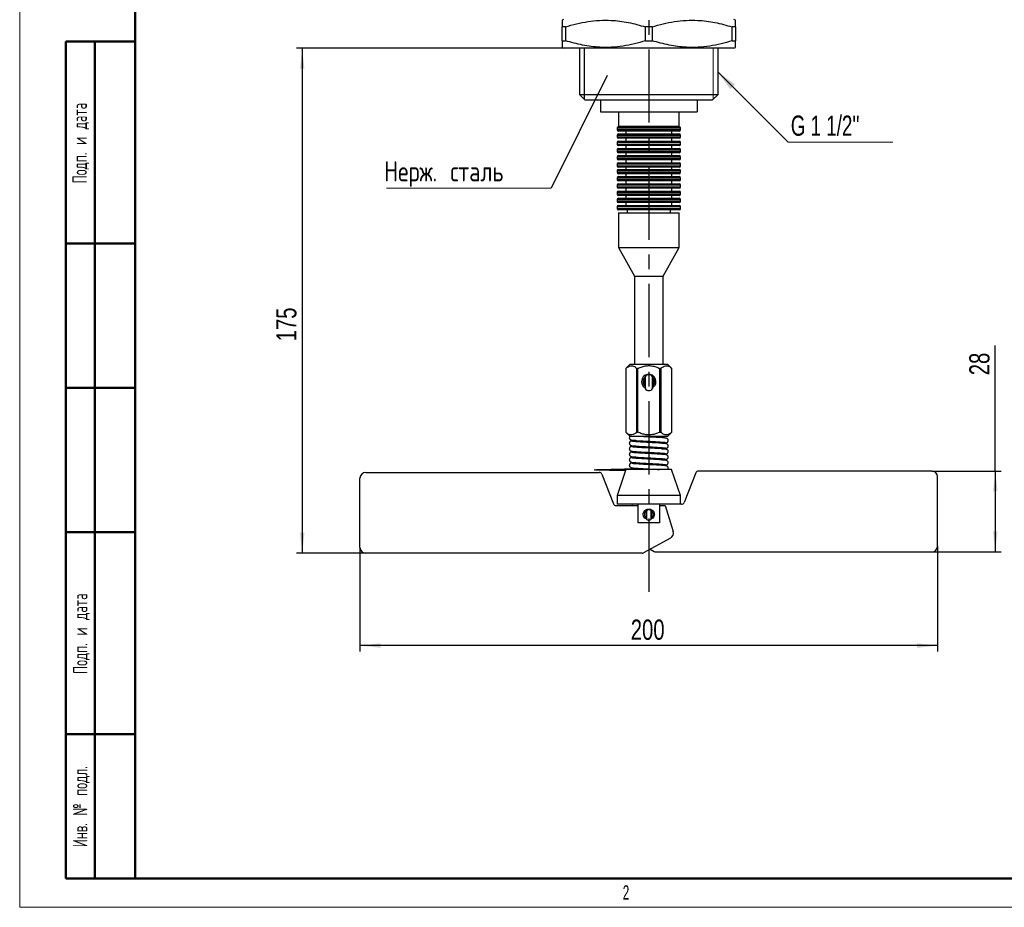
# Model space of a CAD drawing. Header units: millimetres. Extents: x 0 to 420, y 0 to 297.
# Tile 1 of 15: x 0 to 170, y 0 to 154. Entities that reach past the tile are written whole.
import ezdxf

# ---------------------------------------------------------------- set-up
doc = ezdxf.new("R2010")
doc.units = ezdxf.units.MM
doc.linetypes.add('CENTERX2', pattern=[20.32, 12.7, -2.54, 2.54, -2.54])
doc.layers.add('ОСЕВЫЕ', color=7, linetype='Continuous')
doc.layers.add('ОСНОВНОЙ', color=7, linetype='Continuous', lineweight=25)
doc.styles.add('SLDTEXTSTYLE0', font='TXT', dxfattribs={"width": 0.605, "bigfont": 'bigfont'})
doc.styles.add('SLDTEXTSTYLE2', font='TXT', dxfattribs={"width": 0.605})
doc.styles.add('SLDTEXTSTYLE4', font='TXT', dxfattribs={"width": 0.75})
doc.styles.add('SLDTEXTSTYLE5', font='TXT', dxfattribs={"width": 0.694444})
doc.styles.add('SLDTEXTSTYLE6', font='TXT', dxfattribs={"width": 0.75, "bigfont": 'bigfont'})
doc.dimstyles.new('SLDDIMSTYLE0', dxfattribs={"dimtxt": 3.5, "dimasz": 3.556, "dimexe": 0, "dimexo": 0.0625, "dimgap": 0.875, "dimtad": 1, "dimdec": 0, "dimlfac": 2, "dimrnd": 1e-09, "dimzin": 12, "dimdsep": 46, "dimtxsty": 'SLDTEXTSTYLE4', "dimsah": 1, "dimcen": 0.09, "dimadec": 0, "dimazin": 3, "dimtfac": 1, "dimtdec": 0, "dimtofl": 0, "dimtmove": 0, "dimatfit": 3, "dimfxl": 0, "dimfrac": 2, "dimtolj": 1, "dimtzin": 12, "dimarcsym": 0})
doc.dimstyles.new('SLDDIMSTYLE1', dxfattribs={"dimtxt": 0.18, "dimasz": 3.556, "dimexe": 0, "dimexo": 0.0625, "dimgap": 0, "dimtad": 0, "dimtih": 1, "dimtoh": 1, "dimdec": 0, "dimrnd": 1e-09, "dimzin": 0, "dimdsep": 46, "dimtxsty": 'Standard', "dimsah": 1, "dimcen": 0.09, "dimadec": 0, "dimazin": 0, "dimtfac": 3.556, "dimtdec": 0, "dimtofl": 0, "dimtmove": 0, "dimatfit": 3, "dimfxl": 0, "dimfrac": 2, "dimtolj": 1, "dimtzin": 0, "dimarcsym": 0})
doc.dimstyles.new('SLDDIMSTYLE2', dxfattribs={"dimtxt": 0.18, "dimasz": 3.556, "dimexe": 0, "dimexo": 0.0625, "dimgap": 0, "dimtad": 0, "dimtih": 1, "dimtoh": 1, "dimdec": 0, "dimrnd": 1e-09, "dimzin": 0, "dimdsep": 46, "dimtxsty": 'Standard', "dimblk1": 'NONE', "dimblk2": 'NONE', "dimsah": 1, "dimcen": 0.09, "dimadec": 0, "dimazin": 0, "dimtfac": 3.556, "dimtdec": 0, "dimtofl": 0, "dimtmove": 0, "dimatfit": 3, "dimldrblk": 'NONE', "dimfxl": 0, "dimfrac": 2, "dimtolj": 1, "dimtzin": 0, "dimarcsym": 0})

# ---------------------------------------------------------------- blocks, each defined once
blk = doc.blocks.new('_D')
at = {"layer": 'ОСЕВЫЕ'}
for p, q in [((94.17, 148.85), (47.92, 148.85)), ((48.92, 148.85), (48.92, 61.35)), ((59.92, 61.35), (47.92, 61.35))]:
    blk.add_line(p, q, dxfattribs=at)
for points in [[(48.92, 148.85), (48.54, 145.3), (49.3, 145.3)], [(48.92, 61.35), (49.3, 64.91), (48.54, 64.91)]]:
    blk.add_solid(points, dxfattribs=at)
at = {"layer": 'ОСЕВЫЕ', "insert": (44.41, 98.07), "char_height": 3.5, "attachment_point": 1, "rotation": 90, "style": 'SLDTEXTSTYLE4'}
blk.add_mtext('175', dxfattribs=at)
blk = doc.blocks.new('_D_1')
at = {"layer": 'ОСЕВЫЕ'}
for p, q in [((168.92, 75.6), (168.92, 97.36)), ((157.92, 75.6), (169.92, 75.6)), ((168.92, 75.6), (168.92, 61.6)), ((157.92, 61.6), (169.92, 61.6))]:
    blk.add_line(p, q, dxfattribs=at)
for points in [[(168.92, 75.6), (168.54, 72.05), (169.3, 72.05)], [(168.92, 61.6), (169.3, 65.16), (168.54, 65.16)]]:
    blk.add_solid(points, dxfattribs=at)
at = {"layer": 'ОСЕВЫЕ', "insert": (164.41, 92.19), "char_height": 3.5, "attachment_point": 1, "rotation": 90, "style": 'SLDTEXTSTYLE4'}
blk.add_mtext('28', dxfattribs=at)
blk = doc.blocks.new('_D_2')
at = {"layer": 'ОСЕВЫЕ'}
for p, q in [((58.92, 62.35), (58.92, 44.35)), ((158.92, 62.6), (158.92, 44.35)), ((158.92, 45.35), (58.92, 45.35))]:
    blk.add_line(p, q, dxfattribs=at)
for points in [[(58.92, 45.35), (62.48, 44.97), (62.48, 45.73)], [(158.92, 45.35), (155.37, 45.73), (155.37, 44.97)]]:
    blk.add_solid(points, dxfattribs=at)
at = {"layer": 'ОСЕВЫЕ', "insert": (105.8, 49.86), "char_height": 3.5, "attachment_point": 1, "style": 'SLDTEXTSTYLE4'}
blk.add_mtext('200', dxfattribs=at)
blk = doc.blocks.new('SW_NOTE_0_1')
at = {"color": 0, "linetype": 'Continuous', "lineweight": 0}
blk.add_line((18.13, 0), (0, 0), dxfattribs=at)
at = {"color": 0, "linetype": 'Continuous', "lineweight": 0, "insert": (0.47, 4.63), "char_height": 3.5, "attachment_point": 1, "style": 'SLDTEXTSTYLE5'}
blk.add_mtext("G 1 1/2''", dxfattribs=at)
blk = doc.blocks.new('SW_NOTE_0_4')
at = {"color": 0, "linetype": 'Continuous', "lineweight": 0}
blk.add_line((-28.53, 0), (0, 0), dxfattribs=at)
at = {"color": 0, "linetype": 'Continuous', "lineweight": 0, "insert": (-28.93, 4.68), "char_height": 3.5, "attachment_point": 1, "style": 'SLDTEXTSTYLE6'}
blk.add_mtext('Нерж. сталь', dxfattribs=at)
blk = doc.blocks.new('_None')

msp = doc.modelspace()

# ---------------------------------------------------------------- linework, layer by layer
at = {"color": 7, "linetype": 'Continuous', "lineweight": 18}
for p, q in [((0, 297), (0, 0)), ((120.06, 139.99), (120.06, 148.85)), ((0, 0), (420, 0))]:
    msp.add_line(p, q, dxfattribs=at)
at = {"color": 7, "linetype": 'Continuous', "lineweight": 50}
for p, q in [((20, 292), (20, 5)), ((20, 292), (20, 5)), ((8, 5), (8, 150)), ((8, 150), (20, 150)), ((13, 5), (13, 150)), ((20, 115), (8, 115)), ((20, 90), (8, 90)), ((20, 65), (8, 65)), ((8, 30), (20, 30)), ((8, 5), (20, 5)), ((20, 5), (415, 5))]:
    msp.add_line(p, q, dxfattribs=at)
at = {"color": 7, "linetype": 'Continuous', "lineweight": 25}
for p, q in [((94.17, 153.85), (93.92, 153.71)), ((123.92, 153.71), (123.67, 153.85)), ((94.5, 152.55), (93.92, 152.55)), ((93.92, 150.15), (93.92, 152.55)), ((94.5, 152.55), (94.5, 150.15)), ((109.5, 152.55), (108.35, 152.55)), ((108.35, 150.15), (108.35, 152.55)), ((109.5, 152.55), (109.5, 150.15)), ((123.92, 152.55), (123.35, 152.55)), ((123.35, 150.15), (123.35, 152.55)), ((123.92, 152.55), (123.92, 150.15)), ((93.92, 150.15), (94.5, 150.15)), ((108.35, 150.15), (109.5, 150.15)), ((123.35, 150.15), (123.92, 150.15)), ((93.92, 149), (94.17, 148.85)), ((123.67, 148.85), (94.17, 148.85)), ((96.92, 148.85), (96.92, 140.85)), ((120.92, 140.85), (120.92, 148.85)), ((123.67, 148.85), (123.92, 149)), ((96.92, 140.85), (97.92, 139.85)), ((96.92, 140.85), (120.92, 140.85)), ((119.92, 139.85), (97.92, 139.85)), ((100.55, 139.85), (100.55, 137.85)), ((117.3, 139.85), (117.3, 137.85)), ((119.92, 139.85), (120.92, 140.85)), ((100.55, 137.85), (117.3, 137.85)), ((103.67, 137.85), (103.67, 135.35)), ((114.17, 135.35), (114.17, 137.85)), ((103.42, 135), (103.42, 134.75)), ((103.67, 135.35), (108.92, 135.35)), ((103.67, 135.25), (114.17, 135.25)), ((105.17, 135.35), (105.17, 135.25)), ((108.92, 135.35), (114.17, 135.35)), ((112.67, 135.25), (112.67, 135.35)), ((114.42, 134.75), (114.42, 135)), ((103.42, 133.75), (103.42, 133.5)), ((114.17, 134.5), (103.67, 134.5)), ((103.67, 134), (114.17, 134)), ((114.17, 133.25), (103.67, 133.25)), ((104.92, 134.5), (104.92, 134)), ((104.92, 133.25), (104.92, 132.75)), ((112.92, 134), (112.92, 134.5)), ((112.92, 132.75), (112.92, 133.25)), ((114.42, 133.5), (114.42, 133.75)), ((103.42, 132.5), (103.42, 132.25)), ((103.67, 132.75), (114.17, 132.75)), ((114.17, 132), (103.67, 132)), ((103.67, 131.5), (114.17, 131.5)), ((104.92, 132), (104.92, 131.5)), ((112.92, 131.5), (112.92, 132)), ((114.42, 132.25), (114.42, 132.5)), ((103.42, 131.25), (103.42, 131)), ((103.42, 130), (103.42, 129.75)), ((114.17, 130.75), (103.67, 130.75)), ((103.67, 130.25), (114.17, 130.25)), ((104.92, 130.75), (104.92, 130.25)), ((112.92, 130.25), (112.92, 130.75)), ((114.42, 131), (114.42, 131.25)), ((114.42, 129.75), (114.42, 130)), ((103.42, 128.75), (103.42, 128.5)), ((114.17, 129.5), (103.67, 129.5)), ((103.67, 129), (114.17, 129)), ((114.17, 128.25), (103.67, 128.25)), ((104.92, 129.5), (104.92, 129)), ((104.92, 128.25), (104.92, 127.85)), ((112.92, 129), (112.92, 129.5)), ((112.92, 127.85), (112.92, 128.25)), ((114.42, 128.5), (114.42, 128.75)), ((103.42, 127.6), (103.42, 127.35)), ((103.42, 126.35), (103.42, 126.1)), ((103.67, 127.85), (114.17, 127.85)), ((114.17, 127.1), (103.67, 127.1)), ((103.67, 126.6), (114.17, 126.6)), ((104.92, 127.1), (104.92, 126.6)), ((112.92, 126.6), (112.92, 127.1)), ((114.42, 127.35), (114.42, 127.6)), ((114.42, 126.1), (114.42, 126.35)), ((103.42, 125.1), (103.42, 124.85)), ((114.17, 125.85), (103.67, 125.85)), ((103.67, 125.35), (114.17, 125.35)), ((114.17, 124.6), (103.67, 124.6)), ((104.92, 125.85), (104.92, 125.35)), ((104.92, 124.6), (104.92, 124.1)), ((112.92, 125.35), (112.92, 125.85)), ((112.92, 124.1), (112.92, 124.6)), ((114.42, 124.85), (114.42, 125.1)), ((103.42, 123.85), (103.42, 123.6)), ((103.67, 124.1), (114.17, 124.1)), ((114.17, 123.35), (103.67, 123.35)), ((103.67, 122.85), (114.17, 122.85)), ((104.92, 123.35), (104.92, 122.85)), ((112.92, 122.85), (112.92, 123.35)), ((114.42, 123.6), (114.42, 123.85)), ((103.42, 122.6), (103.42, 122.35)), ((103.42, 121.35), (103.42, 121.1)), ((114.17, 122.1), (103.67, 122.1)), ((103.67, 121.6), (114.17, 121.6)), ((104.92, 122.1), (104.92, 121.6)), ((112.92, 121.6), (112.92, 122.1)), ((114.42, 122.35), (114.42, 122.6)), ((114.42, 121.1), (114.42, 121.35)), ((114.17, 120.85), (103.67, 120.85)), ((103.67, 120.35), (103.67, 114.35)), ((103.67, 120.35), (108.92, 120.35)), ((105.17, 120.85), (105.17, 120.35)), ((108.92, 120.35), (114.17, 120.35)), ((112.67, 120.35), (112.67, 120.85)), ((114.17, 114.35), (114.17, 120.35)), ((103.67, 114.35), (106.42, 109.35)), ((103.67, 114.35), (108.92, 114.35)), ((108.92, 114.35), (114.17, 114.35)), ((111.42, 109.35), (114.17, 114.35)), ((106.42, 109.35), (106.42, 94.1)), ((106.42, 109.35), (108.92, 109.35)), ((108.92, 109.35), (111.42, 109.35)), ((111.42, 94.1), (111.42, 109.35)), ((105.67, 94.1), (104.92, 93.35)), ((105.67, 94.1), (108.92, 94.1)), ((108.92, 94.1), (112.17, 94.1)), ((112.92, 93.35), (112.17, 94.1)), ((104.92, 93.35), (104.92, 82.35)), ((104.92, 93.35), (104.92, 93.35)), ((104.92, 93.35), (104.92, 82.35)), ((106.99, 93.35), (106.86, 93.35)), ((106.86, 82.35), (106.86, 93.35)), ((106.99, 93.35), (106.99, 82.35)), ((110.99, 93.35), (110.86, 93.35)), ((110.86, 82.35), (110.86, 93.35)), ((110.99, 93.35), (110.99, 82.35)), ((112.92, 82.35), (112.92, 93.35)), ((112.92, 82.35), (112.92, 93.35)), ((108.28, 91.89), (108.28, 89.94)), ((109.57, 89.94), (109.57, 91.89)), ((104.92, 82.35), (105.67, 81.6)), ((104.92, 82.35), (104.92, 82.35)), ((106.86, 82.35), (106.99, 82.35)), ((110.86, 82.35), (110.99, 82.35)), ((112.17, 81.6), (112.92, 82.35)), ((108.92, 81.6), (105.67, 81.6)), ((106.92, 80.86), (106.92, 80.65)), ((112.17, 81.6), (108.92, 81.6)), ((110.92, 81.38), (110.92, 81.6)), ((110.92, 80.43), (110.92, 80.64)), ((106.92, 79.9), (106.92, 79.69)), ((106.92, 78.94), (106.92, 78.73)), ((110.92, 79.47), (110.92, 79.68)), ((110.92, 78.51), (110.92, 78.72)), ((106.92, 77.99), (106.92, 77.78)), ((106.92, 77.03), (106.92, 76.82)), ((110.92, 77.55), (110.92, 77.76)), ((110.92, 76.59), (110.92, 76.8)), ((59.92, 75.35), (100.33, 75.35)), ((100.8, 75.03), (102.8, 69.92)), ((104.97, 75.85), (103.42, 71.35)), ((112.87, 75.85), (104.97, 75.85)), ((106.92, 76.07), (106.92, 75.85)), ((114.42, 71.35), (112.87, 75.85)), ((117.05, 75.28), (115.05, 70.17)), ((157.92, 75.6), (117.51, 75.6)), ((58.92, 62.35), (58.92, 74.35)), ((158.92, 62.6), (158.92, 74.6)), ((103.42, 71.35), (103.42, 69.85)), ((114.42, 71.35), (103.42, 71.35)), ((114.42, 69.85), (114.42, 71.35)), ((103.26, 69.6), (107.07, 69.6)), ((114.42, 69.85), (103.42, 69.85)), ((106.07, 69.85), (105.99, 69.6)), ((107.07, 69.6), (107.07, 69.85)), ((107.07, 66.6), (107.07, 69.6)), ((108.49, 68.7), (108.49, 68.63)), ((108.49, 68.63), (108.49, 67.33)), ((109.35, 68.63), (109.35, 68.7)), ((109.35, 67.33), (109.35, 68.63)), ((110.78, 69.85), (110.78, 69.6)), ((110.78, 69.6), (110.78, 66.6)), ((110.78, 69.6), (111.78, 69.6)), ((111.78, 69.6), (113.15, 65.13)), ((114.58, 69.85), (114.42, 69.85)), ((110.78, 66.6), (107.07, 66.6)), ((112.67, 63.96), (108, 61.41)), ((109.15, 62.04), (109.85, 61.66)), ((110.09, 61.6), (157.92, 61.6)), ((107.76, 61.35), (59.92, 61.35))]:
    msp.add_line(p, q, dxfattribs=at)
at = {"color": 8, "linetype": 'Continuous', "lineweight": 25}
for p, q in [((114.42, 135), (103.42, 135)), ((103.42, 134.75), (114.42, 134.75)), ((114.42, 133.75), (103.42, 133.75)), ((103.42, 133.5), (114.42, 133.5)), ((114.42, 132.5), (103.42, 132.5)), ((103.42, 132.25), (114.42, 132.25)), ((114.42, 131.25), (103.42, 131.25)), ((103.42, 131), (114.42, 131)), ((114.42, 130), (103.42, 130)), ((103.42, 129.75), (114.42, 129.75)), ((114.42, 128.75), (103.42, 128.75)), ((103.42, 128.5), (114.42, 128.5)), ((114.42, 127.6), (103.42, 127.6)), ((103.42, 127.35), (114.42, 127.35)), ((114.42, 126.35), (103.42, 126.35)), ((103.42, 126.1), (114.42, 126.1)), ((114.42, 125.1), (103.42, 125.1)), ((103.42, 124.85), (114.42, 124.85)), ((114.42, 123.85), (103.42, 123.85)), ((103.42, 123.6), (114.42, 123.6)), ((114.42, 122.6), (103.42, 122.6)), ((103.42, 122.35), (114.42, 122.35)), ((114.42, 121.35), (103.42, 121.35)), ((103.42, 121.1), (114.42, 121.1)), ((108.29, 91.94), (108.29, 89.89)), ((109.55, 91.94), (109.55, 89.89)), ((108.5, 68.71), (108.5, 68.66)), ((108.5, 68.66), (108.5, 67.29)), ((109.34, 68.71), (109.34, 68.66)), ((109.34, 68.66), (109.34, 67.29))]:
    msp.add_line(p, q, dxfattribs=at)
at = {"color": 7, "linetype": 'Continuous', "lineweight": 25}
for centre, radius, start, end in [((103.67, 135), 0.25, 90, 180), ((103.67, 134.75), 0.25, 180, 270), ((114.17, 135), 0.25, 0, 90), ((114.17, 134.75), 0.25, 270, 360), ((103.67, 133.75), 0.25, 90, 180), ((103.67, 133.5), 0.25, 180, 270), ((114.17, 133.75), 0.25, 0, 90), ((114.17, 133.5), 0.25, 270, 360), ((103.67, 132.5), 0.25, 90, 180), ((103.67, 132.25), 0.25, 180, 270), ((103.67, 131.25), 0.25, 90, 180), ((114.17, 132.5), 0.25, 0, 90), ((114.17, 132.25), 0.25, 270, 360), ((114.17, 131.25), 0.25, 0, 90), ((103.67, 131), 0.25, 180, 270), ((103.67, 130), 0.25, 90, 180), ((103.67, 129.75), 0.25, 180, 270), ((114.17, 131), 0.25, 270, 0), ((114.17, 130), 0.25, 0, 90), ((114.17, 129.75), 0.25, 270, 360), ((103.67, 128.75), 0.25, 90, 180), ((103.67, 128.5), 0.25, 180, 270), ((114.17, 128.75), 0.25, 0, 90), ((114.17, 128.5), 0.25, 270, 0), ((103.67, 127.6), 0.25, 90, 180), ((103.67, 127.35), 0.25, 180, 270), ((103.67, 126.35), 0.25, 90, 180), ((114.17, 127.6), 0.25, 0, 90), ((114.17, 127.35), 0.25, 270, 360), ((114.17, 126.35), 0.25, 0, 90), ((103.67, 126.1), 0.25, 180, 270), ((103.67, 125.1), 0.25, 90, 180), ((103.67, 124.85), 0.25, 180, 270), ((114.17, 126.1), 0.25, 270, 0), ((114.17, 125.1), 0.25, 0, 90), ((114.17, 124.85), 0.25, 270, 360), ((103.67, 123.85), 0.25, 90, 180), ((103.67, 123.6), 0.25, 180, 270), ((103.67, 122.6), 0.25, 90, 180), ((114.17, 123.85), 0.25, 0, 90), ((114.17, 123.6), 0.25, 270, 360), ((114.17, 122.6), 0.25, 0, 90), ((103.67, 122.35), 0.25, 180, 270), ((103.67, 121.35), 0.25, 90, 180), ((103.67, 121.1), 0.25, 180, 270), ((114.17, 122.35), 0.25, 270, 360), ((114.17, 121.35), 0.25, 0, 90), ((114.17, 121.1), 0.25, 270, 360), ((108.92, 91.1), 1.25, 0, 238.945), ((108.92, 91.57), 0.729, 29.9346, 150.0654), ((108.92, 91.1), 1, 130.1527, 229.8473), ((108.38, 91.89), 0.1, 150.0654, 180), ((109.47, 91.89), 0.1, 0, 29.9346), ((108.92, 91.1), 1, 0, 49.8473), ((108.92, 91.1), 1.25, 301.055, 0), ((108.92, 91.1), 1, 310.1527, 0), ((108.38, 89.94), 0.1, 180, 209.9346), ((108.92, 90.25), 0.729, 209.9346, 330.0654), ((109.47, 89.94), 0.1, 330.0654, 0), ((59.92, 74.35), 1, 90, 180), ((100.33, 74.85), 0.5, 21.3706, 90), ((117.51, 75.1), 0.5, 90, 158.6294), ((157.92, 74.6), 1, 0, 90), ((103.26, 70.1), 0.5, 201.3706, 270), ((114.58, 70.35), 0.5, 270, 338.6294), ((108.56, 68.63), 0.0667, 150.0654, 180), ((108.92, 68.42), 0.486, 29.9346, 150.0654), ((109.29, 68.63), 0.0667, 0, 29.9346), ((108.56, 67.33), 0.0667, 180, 209.9346), ((108.92, 67.54), 0.486, 209.9346, 330.0654), ((109.29, 67.33), 0.0667, 330.0654, 0), ((112.19, 64.84), 1, 298.6105, 17.0394), ((59.92, 62.35), 1, 180, 270), ((107.76, 61.85), 0.5, 270, 298.6105), ((110.09, 62.1), 0.5, 241.3895, 270), ((157.92, 62.6), 1, 270, 0)]:
    msp.add_arc(centre, radius, start, end, dxfattribs=at)
for points, knots in [([(93.92, 153.7), (93.92, 153.7), (93.92, 153.75), (93.92, 153.47), (93.92, 152.86), (93.92, 152.55)], [0, 0, 0, 0, 0.018711, 0.504824, 1, 1, 1, 1]), ([(94.5, 152.55), (95.13, 152.74), (96.41, 153.12), (98.38, 153.5), (100.38, 153.71), (102.73, 153.72), (105.41, 153.39), (107.37, 152.83), (108.35, 152.55)], [0, 0, 0, 0, 0.140889, 0.281739, 0.425865, 0.569975, 0.783546, 1, 1, 1, 1]), ([(109.5, 152.55), (110.13, 152.74), (111.41, 153.12), (113.38, 153.5), (115.38, 153.71), (117.73, 153.72), (120.41, 153.39), (122.37, 152.83), (123.35, 152.55)], [0, 0, 0, 0, 0.140889, 0.281739, 0.425865, 0.569975, 0.783546, 1, 1, 1, 1]), ([(123.92, 152.55), (123.92, 152.87), (123.92, 153.36), (123.92, 153.66), (123.92, 153.69), (123.92, 153.7)], [0, 0, 0, 0, 0.504799, 0.761768, 1, 1, 1, 1]), ([(93.92, 150.15), (93.92, 149.83), (93.92, 149.35), (93.92, 149.04), (93.92, 149.01), (93.92, 149)], [0, 0, 0, 0, 0.504799, 0.761768, 1, 1, 1, 1]), ([(108.35, 150.15), (107.71, 149.96), (106.43, 149.59), (104.47, 149.2), (102.47, 148.99), (100.12, 148.99), (97.43, 149.32), (95.48, 149.87), (94.5, 150.15)], [0, 0, 0, 0, 0.140889, 0.281739, 0.425865, 0.569975, 0.783546, 1, 1, 1, 1]), ([(123.35, 150.15), (122.71, 149.96), (121.43, 149.59), (119.47, 149.2), (117.47, 148.99), (115.12, 148.99), (112.43, 149.32), (110.48, 149.87), (109.5, 150.15)], [0, 0, 0, 0, 0.140889, 0.281739, 0.425865, 0.569975, 0.783546, 1, 1, 1, 1]), ([(123.92, 149), (123.92, 149), (123.92, 148.95), (123.92, 149.23), (123.92, 149.84), (123.92, 150.15)], [0, 0, 0, 0, 0.018711, 0.504824, 1, 1, 1, 1]), ([(104.92, 93.35), (105.06, 93.47), (105.33, 93.71), (105.84, 93.91), (106.37, 93.78), (106.72, 93.48), (106.86, 93.35)], [0, 0, 0, 0, 0.217359, 0.441929, 0.767405, 1, 1, 1, 1]), ([(106.99, 93.35), (107.18, 93.44), (107.61, 93.63), (108.3, 93.82), (109.04, 93.88), (109.79, 93.77), (110.39, 93.57), (110.74, 93.41), (110.86, 93.35)], [0, 0, 0, 0, 0.160239, 0.345147, 0.529635, 0.714517, 0.899882, 1, 1, 1, 1]), ([(110.99, 93.35), (111.12, 93.47), (111.39, 93.71), (111.9, 93.91), (112.44, 93.78), (112.78, 93.48), (112.92, 93.35)], [0, 0, 0, 0, 0.217359, 0.441929, 0.767405, 1, 1, 1, 1]), ([(108.3, 91.72), (108.23, 91.63), (108.13, 91.5), (108.06, 91.27), (108.04, 91.1), (108.06, 90.93), (108.12, 90.71), (108.23, 90.58), (108.29, 90.5)], [0, 0, 0, 0, 0.254771, 0.382287, 0.509134, 0.635396, 0.762785, 1, 1, 1, 1]), ([(109.55, 90.5), (109.62, 90.58), (109.72, 90.71), (109.79, 90.93), (109.8, 91.1), (109.79, 91.28), (109.72, 91.49), (109.62, 91.62), (109.55, 91.7)], [0, 0, 0, 0, 0.241794, 0.371356, 0.499965, 0.629166, 0.75782, 1, 1, 1, 1]), ([(106.86, 82.35), (106.73, 82.23), (106.46, 81.99), (105.94, 81.79), (105.41, 81.92), (105.07, 82.23), (104.92, 82.35)], [0, 0, 0, 0, 0.217359, 0.441929, 0.767405, 1, 1, 1, 1]), ([(110.86, 82.35), (110.66, 82.26), (110.24, 82.07), (109.55, 81.89), (108.8, 81.83), (108.06, 81.94), (107.46, 82.13), (107.11, 82.3), (106.99, 82.35)], [0, 0, 0, 0, 0.160239, 0.345147, 0.529635, 0.714517, 0.899882, 1, 1, 1, 1]), ([(112.92, 82.35), (112.79, 82.23), (112.52, 81.99), (112.01, 81.79), (111.47, 81.92), (111.13, 82.23), (110.99, 82.35)], [0, 0, 0, 0, 0.217359, 0.441929, 0.767405, 1, 1, 1, 1]), ([(105.65, 81.62), (105.63, 81.59), (105.58, 81.53), (105.55, 81.42), (105.55, 81.31), (105.58, 81.19), (105.66, 81.08), (105.79, 80.99), (105.89, 80.98), (105.94, 80.97)], [0, 0, 0, 0, 0.088341, 0.249941, 0.387783, 0.532047, 0.686349, 0.845356, 1, 1, 1, 1]), ([(105.94, 80.8), (105.9, 80.79), (105.83, 80.78), (105.72, 80.73), (105.65, 80.67), (105.58, 80.58), (105.55, 80.46), (105.55, 80.35), (105.58, 80.23), (105.66, 80.12), (105.79, 80.03), (105.89, 80.02), (105.94, 80.01)], [0, 0, 0, 0, 0.088075, 0.171915, 0.249439, 0.319876, 0.440434, 0.543268, 0.650894, 0.766007, 0.884631, 1, 1, 1, 1]), ([(107.04, 81.6), (107.04, 81.6), (107.03, 81.6), (107.01, 81.6), (106.92, 81.6), (106.65, 81.6), (106.2, 81.6), (105.86, 81.6), (105.65, 81.6), (105.66, 81.6), (105.67, 81.6)], [0, 0, 0, 0, 0.002791, 0.007895, 0.023938, 0.090032, 0.304707, 0.618458, 0.776225, 1, 1, 1, 1]), ([(105.82, 81), (105.85, 80.99), (105.9, 80.96), (106.27, 80.91), (106.9, 80.86), (107.73, 80.81), (108.51, 80.77), (109.4, 80.73), (110.26, 80.68), (110.95, 80.64), (111.41, 80.6), (111.76, 80.57), (111.79, 80.54), (111.81, 80.53)], [0, 0, 0, 0, 0.086517, 0.162237, 0.289545, 0.389513, 0.461234, 0.548631, 0.670604, 0.744155, 0.823084, 0.907715, 1, 1, 1, 1]), ([(106.65, 80.88), (106.43, 80.87), (105.95, 80.83), (105.87, 80.79), (105.82, 80.76)], [0, 0, 0, 0, 0.446673, 1, 1, 1, 1]), ([(112.03, 80.28), (112, 80.3), (111.95, 80.33), (111.58, 80.38), (110.95, 80.43), (110.12, 80.48), (109.33, 80.52), (108.44, 80.56), (107.59, 80.61), (106.9, 80.65), (106.43, 80.69), (106.09, 80.72), (106.05, 80.75), (106.04, 80.76)], [0, 0, 0, 0, 0.086517, 0.162237, 0.289545, 0.389513, 0.461234, 0.548631, 0.670604, 0.744155, 0.823084, 0.907715, 1, 1, 1, 1]), ([(112.03, 81.24), (112, 81.26), (111.95, 81.29), (111.58, 81.34), (110.95, 81.39), (110.12, 81.44), (109.33, 81.48), (108.45, 81.52), (107.62, 81.56), (107.19, 81.59), (107.05, 81.6)], [0, 0, 0, 0, 0.118769, 0.222718, 0.397485, 0.534721, 0.633179, 0.753157, 0.9206, 1, 1, 1, 1]), ([(111.2, 80.4), (111.41, 80.42), (111.89, 80.46), (111.98, 80.5), (112.03, 80.52)], [0, 0, 0, 0, 0.446673, 1, 1, 1, 1]), ([(111.9, 80.49), (111.94, 80.49), (112.02, 80.5), (112.12, 80.55), (112.2, 80.62), (112.26, 80.71), (112.3, 80.82), (112.3, 80.93), (112.27, 81.05), (112.18, 81.17), (112.06, 81.26), (111.95, 81.27), (111.9, 81.28)], [0, 0, 0, 0, 0.0880752, 0.1719145, 0.2494392, 0.3198761, 0.4404343, 0.5432683, 0.6508937, 0.7660073, 0.8846315, 1, 1, 1, 1]), ([(111.9, 79.53), (111.94, 79.54), (112.02, 79.54), (112.12, 79.6), (112.2, 79.66), (112.26, 79.75), (112.3, 79.86), (112.3, 79.98), (112.27, 80.1), (112.18, 80.21), (112.06, 80.3), (111.95, 80.31), (111.9, 80.32)], [0, 0, 0, 0, 0.088075, 0.171915, 0.249439, 0.319876, 0.440434, 0.543268, 0.650894, 0.766007, 0.884631, 1, 1, 1, 1]), ([(105.94, 79.84), (105.9, 79.83), (105.83, 79.83), (105.72, 79.77), (105.65, 79.71), (105.58, 79.62), (105.55, 79.51), (105.55, 79.39), (105.58, 79.27), (105.66, 79.16), (105.79, 79.07), (105.89, 79.06), (105.94, 79.05)], [0, 0, 0, 0, 0.088075, 0.171915, 0.249439, 0.319876, 0.440434, 0.543268, 0.650894, 0.766007, 0.884631, 1, 1, 1, 1]), ([(105.94, 78.88), (105.9, 78.88), (105.83, 78.87), (105.72, 78.82), (105.65, 78.75), (105.58, 78.66), (105.55, 78.55), (105.55, 78.44), (105.58, 78.32), (105.66, 78.2), (105.79, 78.11), (105.89, 78.1), (105.94, 78.09)], [0, 0, 0, 0, 0.088075, 0.171915, 0.249439, 0.319876, 0.440434, 0.543268, 0.650894, 0.766007, 0.884631, 1, 1, 1, 1]), ([(105.82, 80.04), (105.85, 80.03), (105.9, 80), (106.27, 79.95), (106.9, 79.9), (107.73, 79.85), (108.51, 79.81), (109.4, 79.77), (110.26, 79.72), (110.95, 79.68), (111.41, 79.64), (111.76, 79.61), (111.79, 79.58), (111.81, 79.57)], [0, 0, 0, 0, 0.086517, 0.162237, 0.289545, 0.389513, 0.461234, 0.548631, 0.670604, 0.744155, 0.823084, 0.907715, 1, 1, 1, 1]), ([(106.65, 79.92), (106.43, 79.91), (105.95, 79.87), (105.87, 79.83), (105.82, 79.81)], [0, 0, 0, 0, 0.446673, 1, 1, 1, 1]), ([(105.82, 79.09), (105.85, 79.07), (105.9, 79.04), (106.27, 78.99), (106.9, 78.94), (107.73, 78.89), (108.51, 78.85), (109.4, 78.81), (110.26, 78.76), (110.95, 78.72), (111.41, 78.68), (111.76, 78.65), (111.79, 78.62), (111.81, 78.61)], [0, 0, 0, 0, 0.086517, 0.162237, 0.289545, 0.389513, 0.461234, 0.548631, 0.670604, 0.744155, 0.823084, 0.907715, 1, 1, 1, 1]), ([(106.65, 78.97), (106.43, 78.95), (105.95, 78.91), (105.87, 78.87), (105.82, 78.85)], [0, 0, 0, 0, 0.446673, 1, 1, 1, 1]), ([(112.03, 79.33), (112, 79.34), (111.95, 79.37), (111.58, 79.42), (110.95, 79.47), (110.12, 79.52), (109.33, 79.56), (108.44, 79.6), (107.59, 79.65), (106.9, 79.69), (106.43, 79.73), (106.09, 79.76), (106.05, 79.79), (106.04, 79.8)], [0, 0, 0, 0, 0.086517, 0.162237, 0.289545, 0.389513, 0.461234, 0.548631, 0.670604, 0.744155, 0.823084, 0.907715, 1, 1, 1, 1]), ([(112.03, 78.37), (112, 78.38), (111.95, 78.41), (111.58, 78.46), (110.95, 78.51), (110.12, 78.56), (109.33, 78.6), (108.44, 78.64), (107.59, 78.69), (106.9, 78.73), (106.43, 78.77), (106.09, 78.8), (106.05, 78.83), (106.04, 78.84)], [0, 0, 0, 0, 0.086517, 0.162237, 0.289545, 0.389513, 0.461234, 0.548631, 0.670604, 0.744155, 0.823084, 0.907715, 1, 1, 1, 1]), ([(111.2, 79.45), (111.41, 79.46), (111.89, 79.5), (111.98, 79.54), (112.03, 79.56)], [0, 0, 0, 0, 0.446673, 1, 1, 1, 1]), ([(111.2, 78.49), (111.41, 78.5), (111.89, 78.54), (111.98, 78.58), (112.03, 78.61)], [0, 0, 0, 0, 0.446673, 1, 1, 1, 1]), ([(111.9, 78.57), (111.94, 78.58), (112.02, 78.59), (112.12, 78.64), (112.2, 78.7), (112.26, 78.79), (112.3, 78.91), (112.3, 79.02), (112.27, 79.14), (112.18, 79.25), (112.06, 79.34), (111.95, 79.35), (111.9, 79.36)], [0, 0, 0, 0, 0.088075, 0.171915, 0.249439, 0.319876, 0.440434, 0.543268, 0.650894, 0.766007, 0.884631, 1, 1, 1, 1]), ([(105.94, 77.92), (105.9, 77.92), (105.83, 77.91), (105.72, 77.86), (105.65, 77.79), (105.58, 77.7), (105.55, 77.59), (105.55, 77.48), (105.58, 77.36), (105.66, 77.24), (105.79, 77.16), (105.89, 77.14), (105.94, 77.14)], [0, 0, 0, 0, 0.0880752, 0.1719145, 0.2494392, 0.3198761, 0.4404343, 0.5432683, 0.6508937, 0.7660073, 0.8846315, 1, 1, 1, 1]), ([(105.94, 76.96), (105.9, 76.96), (105.83, 76.95), (105.72, 76.9), (105.65, 76.83), (105.58, 76.74), (105.55, 76.63), (105.55, 76.52), (105.58, 76.4), (105.66, 76.29), (105.79, 76.2), (105.89, 76.18), (105.94, 76.18)], [0, 0, 0, 0, 0.088075, 0.171915, 0.249439, 0.319876, 0.440434, 0.543268, 0.650894, 0.766007, 0.884631, 1, 1, 1, 1]), ([(105.82, 78.13), (105.85, 78.11), (105.9, 78.08), (106.27, 78.03), (106.9, 77.98), (107.73, 77.93), (108.51, 77.89), (109.4, 77.85), (110.26, 77.8), (110.95, 77.76), (111.41, 77.73), (111.76, 77.69), (111.79, 77.66), (111.81, 77.65)], [0, 0, 0, 0, 0.086517, 0.162237, 0.289545, 0.389513, 0.461234, 0.548631, 0.670604, 0.744155, 0.823084, 0.907715, 1, 1, 1, 1]), ([(106.65, 78.01), (106.43, 77.99), (105.95, 77.95), (105.87, 77.91), (105.82, 77.89)], [0, 0, 0, 0, 0.446673, 1, 1, 1, 1]), ([(105.82, 77.17), (105.85, 77.15), (105.9, 77.12), (106.27, 77.07), (106.9, 77.03), (107.73, 76.97), (108.51, 76.93), (109.4, 76.89), (110.26, 76.85), (110.95, 76.8), (111.41, 76.77), (111.76, 76.73), (111.79, 76.71), (111.81, 76.69)], [0, 0, 0, 0, 0.086517, 0.162237, 0.289545, 0.389513, 0.461234, 0.548631, 0.670604, 0.744155, 0.823084, 0.907715, 1, 1, 1, 1]), ([(106.65, 77.05), (106.43, 77.03), (105.95, 77), (105.87, 76.95), (105.82, 76.93)], [0, 0, 0, 0, 0.446673, 1, 1, 1, 1]), ([(112.03, 77.41), (112, 77.43), (111.95, 77.46), (111.58, 77.5), (110.95, 77.55), (110.12, 77.6), (109.33, 77.65), (108.44, 77.69), (107.59, 77.73), (106.9, 77.78), (106.43, 77.81), (106.09, 77.85), (106.05, 77.87), (106.04, 77.89)], [0, 0, 0, 0, 0.0865166, 0.1622374, 0.289545, 0.3895134, 0.4612339, 0.5486311, 0.6706036, 0.7441552, 0.8230843, 0.9077146, 1, 1, 1, 1]), ([(112.03, 76.45), (112, 76.47), (111.95, 76.5), (111.58, 76.55), (110.95, 76.59), (110.12, 76.65), (109.33, 76.69), (108.44, 76.73), (107.59, 76.77), (106.9, 76.82), (106.43, 76.85), (106.09, 76.89), (106.05, 76.91), (106.04, 76.93)], [0, 0, 0, 0, 0.086517, 0.162237, 0.289545, 0.389513, 0.461234, 0.548631, 0.670604, 0.744155, 0.823084, 0.907715, 1, 1, 1, 1]), ([(111.2, 77.53), (111.41, 77.55), (111.89, 77.58), (111.98, 77.62), (112.03, 77.65)], [0, 0, 0, 0, 0.446673, 1, 1, 1, 1]), ([(111.9, 77.61), (111.94, 77.62), (112.02, 77.63), (112.12, 77.68), (112.2, 77.74), (112.26, 77.84), (112.3, 77.95), (112.3, 78.06), (112.27, 78.18), (112.18, 78.29), (112.06, 78.38), (111.95, 78.39), (111.9, 78.4)], [0, 0, 0, 0, 0.088075, 0.171915, 0.249439, 0.319876, 0.440434, 0.543268, 0.650894, 0.766007, 0.884631, 1, 1, 1, 1]), ([(111.9, 76.66), (111.94, 76.66), (112.02, 76.67), (112.12, 76.72), (112.2, 76.79), (112.26, 76.88), (112.3, 76.99), (112.3, 77.1), (112.27, 77.22), (112.18, 77.33), (112.06, 77.42), (111.95, 77.44), (111.9, 77.44)], [0, 0, 0, 0, 0.088075, 0.171915, 0.249439, 0.319876, 0.440434, 0.543268, 0.650894, 0.766007, 0.884631, 1, 1, 1, 1]), ([(104.91, 75.66), (102.33, 75.7), (96.42, 75.8), (102.57, 75.91), (106.03, 75.97)], [0, 0, 0, 0, 0.4366, 1, 1, 1, 1]), ([(105.82, 76.21), (105.85, 76.19), (105.9, 76.16), (106.27, 76.12), (106.9, 76.07), (107.73, 76.02), (108.52, 75.97), (109.4, 75.93), (110.22, 75.89), (110.66, 75.86), (110.8, 75.85)], [0, 0, 0, 0, 0.118769, 0.222718, 0.397485, 0.534721, 0.633179, 0.753157, 0.9206, 1, 1, 1, 1]), ([(111.2, 76.57), (111.41, 76.59), (111.89, 76.62), (111.98, 76.67), (112.03, 76.69)], [0, 0, 0, 0, 0.4466726, 1, 1, 1, 1]), ([(112.2, 75.84), (112.22, 75.86), (112.27, 75.92), (112.3, 76.03), (112.3, 76.14), (112.27, 76.26), (112.18, 76.38), (112.06, 76.46), (111.95, 76.48), (111.9, 76.48)], [0, 0, 0, 0, 0.088341, 0.249941, 0.387783, 0.532047, 0.686349, 0.845356, 1, 1, 1, 1]), ([(108.52, 67.28), (108.42, 67.33), (108.22, 67.44), (108.05, 67.69), (107.97, 67.92), (107.95, 68.1), (107.97, 68.28), (108.05, 68.52), (108.23, 68.77), (108.49, 68.93), (108.73, 69), (108.92, 69.02), (109.11, 69), (109.36, 68.93), (109.62, 68.77), (109.8, 68.52), (109.88, 68.28), (109.88, 68.16), (109.89, 68.1)], [0, 0, 0, 0, 0.084344, 0.175112, 0.220121, 0.264754, 0.309777, 0.354741, 0.445648, 0.53822, 0.585197, 0.632414, 0.679508, 0.726686, 0.819362, 0.910211, 0.955348, 1, 1, 1, 1]), ([(108.62, 68.78), (108.54, 68.74), (108.37, 68.64), (108.24, 68.44), (108.18, 68.25), (108.17, 68.1), (108.18, 67.95), (108.23, 67.81), (108.29, 67.7), (108.34, 67.63), (108.37, 67.6), (108.38, 67.58), (108.39, 67.57), (108.39, 67.57), (108.39, 67.57), (108.39, 67.57), (108.39, 67.57), (108.39, 67.57), (108.42, 67.54), (108.46, 67.52), (108.49, 67.5)], [0, 0, 0, 0, 0.1743966, 0.3616388, 0.4547773, 0.5480868, 0.6405884, 0.7338209, 0.8275865, 0.8747403, 0.8982346, 0.9157689, 0.9201969, 0.921326, 0.9216194, 0.9216982, 0.9217207, 0.9217277, 0.9217319, 1, 1, 1, 1]), ([(109.67, 68.1), (109.67, 68.15), (109.66, 68.25), (109.6, 68.44), (109.48, 68.63), (109.33, 68.72), (109.27, 68.76)], [0, 0, 0, 0, 0.178517, 0.358883, 0.719851, 1, 1, 1, 1]), ([(109.35, 67.5), (109.39, 67.52), (109.43, 67.54), (109.45, 67.57), (109.46, 67.57), (109.52, 67.64), (109.61, 67.77), (109.66, 67.95), (109.67, 68.05), (109.67, 68.1)], [0, 0, 0, 0, 0.17288, 0.173314, 0.176871, 0.186869, 0.587464, 0.794451, 1, 1, 1, 1]), ([(109.89, 68.1), (109.88, 68.04), (109.88, 67.92), (109.8, 67.69), (109.64, 67.45), (109.45, 67.35), (109.37, 67.31)], [0, 0, 0, 0, 0.179153, 0.359654, 0.723048, 1, 1, 1, 1])]:
    msp.add_open_spline(points, degree=3, knots=knots, dxfattribs=at)
at = {"layer": 'ОСЕВЫЕ', "linetype": 'CENTERX2'}
msp.add_line((108.92, 270.58), (108.92, 54.47), dxfattribs=at)
at = {"layer": 'ОСЕВЫЕ'}
msp.add_line((97.78, 139.99), (97.78, 148.85), dxfattribs=at)
at = {"layer": 'ОСНОВНОЙ', "linetype": 'Continuous', "lineweight": 18}
for p, q in [((20, 5), (20, 292)), ((20, 148.5), (20, 148.5)), ((415, 5), (20, 5))]:
    msp.add_line(p, q, dxfattribs=at)

# ---------------------------------------------------------------- block references
at = {"color": 7, "linetype": 'Continuous', "lineweight": 0}
for name, p in [('SW_NOTE_0_1', (133.04, 132.56)), ('SW_NOTE_0_4', (92.03, 124.59))]:
    msp.add_blockref(name, p, dxfattribs=at)

# ---------------------------------------------------------------- texts
at = {"color": 7, "linetype": 'Continuous', "lineweight": 0, "char_height": 2.5, "attachment_point": 2, "rotation": 90, "style": 'SLDTEXTSTYLE0'}
for s, insert in [('Подп. и дата', (9.13, 132.41)), ('Подп. и дата', (9.22, 47.41)), ('Инв. № подл.', (9.22, 17.44))]:
    msp.add_mtext(s, dxfattribs=dict(at, insert=insert))
at = {"layer": 'ОСНОВНОЙ', "insert": (104.98, 3.82), "char_height": 2.5, "attachment_point": 2, "style": 'SLDTEXTSTYLE2'}
msp.add_mtext('2', dxfattribs=at)

# ---------------------------------------------------------------- dimensions: what is measured, and where the dimension line sits
at = {"layer": 'ОСЕВЫЕ'}
for base, p1, p2, picture, middle in [((48.92, 61.35), (94.17, 148.85), (59.92, 61.35), '_D', (48.92, 101.95)), ((168.92, 61.6), (157.92, 75.6), (157.92, 61.6), '_D_1', (168.92, 94.78))]:
    dim = msp.add_linear_dim(base=base, p1=p1, p2=p2, angle=90, dimstyle='SLDDIMSTYLE0', dxfattribs=at)
    dim.commit()
    dim.dimension.update_dxf_attribs({"geometry": picture, "text_midpoint": middle, "dimtype": 160})
dim = msp.add_linear_dim(base=(58.92, 45.35), p1=(158.92, 62.6), p2=(58.92, 62.35), dimstyle='SLDDIMSTYLE0', dxfattribs=at)
dim.commit()
dim.dimension.update_dxf_attribs({"geometry": '_D_2', "text_midpoint": (109.68, 45.35), "dimtype": 160})

# ---------------------------------------------------------------- leaders
at = {"color": 7, "linetype": 'Continuous', "lineweight": 0, "has_arrowhead": 0}
msp.add_leader([(101.7, 144.11), (92.03, 124.59)], dimstyle='SLDDIMSTYLE2', dxfattribs=at)
at = {"color": 7, "linetype": 'Continuous', "lineweight": 0}
msp.add_leader([(120.92, 144.69), (133.04, 132.56)], dimstyle='SLDDIMSTYLE1', dxfattribs=at)

doc.saveas('drawing.dxf')
